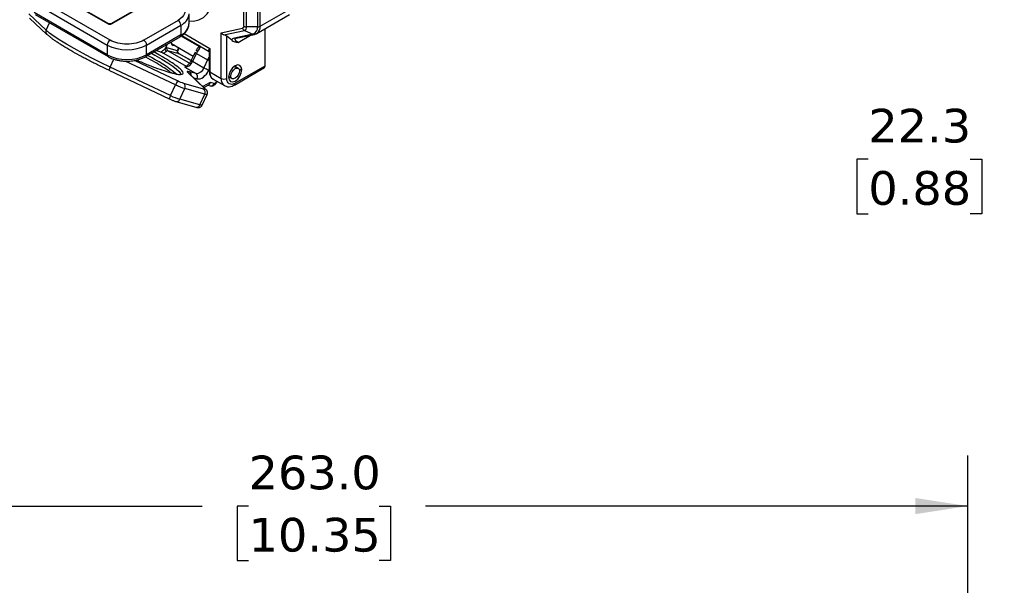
# Model space of a CAD drawing. Header units: millimetres. Extents: x 25 to 1092, y 25 to 838.
# Tile 34 of 81: x 253 to 500, y 414 to 556. Entities that reach past the tile are written whole.
import ezdxf

# ---------------------------------------------------------------- set-up
doc = ezdxf.new("R2010")
doc.units = ezdxf.units.MM
doc.header["$LTSCALE"] = 4
doc.linetypes.add('SLD-Solid', pattern=[0])
doc.layers.add('DIMENSIONS', color=140, linetype='SLD-Solid', lineweight=25)
doc.styles.add('SLDTEXTSTYLE0', font='VERDANA.TTF')
doc.dimstyles.new('SLDDIMSTYLE2', dxfattribs={"dimtxt": 8.632031, "dimasz": 13.208, "dimexe": 0, "dimexo": 0.0625, "dimgap": 2.158008, "dimtad": 0, "dimtih": 1, "dimtoh": 1, "dimrnd": 1e-09, "dimzin": 12, "dimdsep": 46, "dimtxsty": 'SLDTEXTSTYLE0', "dimsah": 1, "dimcen": 0.09, "dimadec": 0, "dimazin": 3, "dimtfac": 1, "dimtmove": 0, "dimatfit": 0, "dimfxl": 0, "dimfrac": 2, "dimtolj": 1, "dimtzin": 12, "dimarcsym": 0})
doc.dimstyles.new('SLDDIMSTYLE8', dxfattribs={"dimtxt": 8.632031, "dimasz": 13.208, "dimexe": 0, "dimexo": 0.0625, "dimgap": 2.158008, "dimtad": 0, "dimtih": 1, "dimtoh": 1, "dimlfac": 0.75, "dimrnd": 1e-09, "dimzin": 4, "dimdsep": 46, "dimtxsty": 'SLDTEXTSTYLE0', "dimsah": 1, "dimcen": 0.09, "dimadec": 0, "dimazin": 1, "dimtfac": 1, "dimtofl": 0, "dimtmove": 0, "dimatfit": 3, "dimfxl": 0, "dimfrac": 2, "dimtolj": 1, "dimtzin": 12, "dimarcsym": 0})

# ---------------------------------------------------------------- blocks, each defined once
blk = doc.blocks.new('_D_13')
at = {"layer": 'DIMENSIONS'}
for p, q in [((520.47, 577.94), (520.47, 603.34)), ((528.65, 577.94), (507.77, 577.94)), ((531.19, 555.64), (507.77, 555.64)), ((520.47, 520.86), (520.47, 555.64)), ((466.19, 520.86), (463.29, 520.86)), ((463.29, 520.86), (463.29, 507.14)), ((491.84, 520.86), (494.74, 520.86)), ((494.74, 520.86), (494.74, 507.14)), ((507.4, 520.86), (520.47, 520.86)), ((463.29, 507.14), (466.19, 507.14)), ((494.74, 507.14), (491.84, 507.14))]:
    blk.add_line(p, q, dxfattribs=at)
for points in [[(520.47, 577.94), (522.5, 591.14), (518.44, 591.14)], [(520.47, 555.64), (518.44, 542.43), (522.5, 542.43)]]:
    blk.add_solid(points, dxfattribs=at)
at = {"layer": 'DIMENSIONS', "char_height": 8.467, "attachment_point": 1, "style": 'SLDTEXTSTYLE0'}
for s, insert in [('22.3', (466.19, 533.55)), ('0.88', (466.19, 517.89))]:
    blk.add_mtext(s, dxfattribs=dict(at, insert=insert))
blk = doc.blocks.new('_D_26')
at = {"layer": 'DIMENSIONS'}
for p, q in [((140.54, 334.35), (140.54, 446.37)), ((491.21, 346.25), (491.21, 446.37)), ((140.54, 433.67), (298.58, 433.67)), ((310.28, 433.67), (307.38, 433.67)), ((307.38, 433.67), (307.38, 419.96)), ((343.11, 433.67), (346.01, 433.67)), ((346.01, 433.67), (346.01, 419.96)), ((491.21, 433.67), (354.81, 433.67)), ((307.38, 419.96), (310.28, 419.96)), ((346.01, 419.96), (343.11, 419.96))]:
    blk.add_line(p, q, dxfattribs=at)
for points in [[(140.54, 433.67), (153.75, 431.64), (153.75, 435.71)], [(491.21, 433.67), (478, 435.71), (478, 431.64)]]:
    blk.add_solid(points, dxfattribs=at)
at = {"layer": 'DIMENSIONS', "char_height": 8.467, "attachment_point": 1, "style": 'SLDTEXTSTYLE0'}
for s, insert in [('263.0', (310.28, 446.36)), ('10.35', (310.28, 430.71))]:
    blk.add_mtext(s, dxfattribs=dict(at, insert=insert))

msp = doc.modelspace()

# ---------------------------------------------------------------- linework, layer by layer
for p, q in [((309.092, 554.321), (309.092, 564.762)), ((313.213, 554.321), (313.213, 564.762)), ((309.799, 554.152), (309.799, 564.593)), ((312.506, 564.593), (312.506, 554.152)), ((256.352, 560.189), (274.736, 549.576)), ((275.444, 550.801), (257.059, 561.414)), ((264.201, 561.128), (274.949, 554.923)), ((275.099, 554.938), (264.35, 561.143)), ((286.395, 561.143), (275.647, 554.938)), ((275.797, 554.923), (286.545, 561.128)), ((259.377, 553.314), (255.016, 557.431)), ((274.736, 547.126), (256.352, 557.739)), ((295.31, 554.962), (295.31, 557.412)), ((313.213, 554.321), (321.405, 559.051)), ((255.198, 556.34), (259.56, 552.223)), ((256.559, 557.282), (274.944, 546.668)), ((259.377, 553.314), (260.242, 555.155)), ((292.553, 555.779), (283.929, 550.801)), ((312.384, 552.49), (320.577, 557.219)), ((284.636, 549.576), (293.26, 554.554)), ((293.26, 554.554), (293.26, 552.105)), ((294.097, 552.439), (300.546, 548.716)), ((303.374, 552.626), (308.758, 553.783)), ((303.374, 541.204), (303.374, 552.626)), ((304.081, 552.153), (309.248, 553.263)), ((309.248, 553.263), (311.367, 552.313)), ((312.506, 554.152), (309.799, 554.152)), ((314.334, 553.616), (314.334, 544.265)), ((314.481, 544.469), (314.481, 553.7)), ((284.429, 546.668), (293.053, 551.647)), ((293.26, 552.105), (284.636, 547.126)), ((290.86, 549.962), (296.359, 546.787)), ((297.865, 549.232), (293.341, 551.844)), ((297.966, 549.323), (293.461, 551.924)), ((293.489, 551.944), (300.367, 547.974)), ((306.033, 550.761), (304.788, 551.785)), ((304.788, 541.204), (304.788, 551.785)), ((311.367, 552.313), (306.753, 551.322)), ((306.964, 551.182), (307.058, 551.22)), ((307, 551.209), (307.127, 551.263)), ((307.18, 551.272), (311.795, 552.264)), ((307.678, 550.248), (310.799, 552.05)), ((274.736, 549.576), (274.736, 547.126)), ((284.636, 547.126), (284.636, 549.576)), ((288.918, 547.514), (294.617, 544.225)), ((289.227, 548.598), (289.669, 548.928)), ((289.632, 548.02), (289.929, 548.241)), ((289.669, 548.928), (292.338, 548.174)), ((289.714, 549.424), (289.904, 549.829)), ((289.929, 548.241), (295.585, 544.975)), ((289.929, 548.241), (292.481, 547.52)), ((291.322, 549.428), (291.068, 549.574)), ((292.684, 548.909), (292.338, 548.174)), ((292.503, 548.086), (292.846, 548.815)), ((295.833, 545.675), (292.695, 547.486)), ((292.704, 547.475), (295.831, 545.67)), ((296.808, 547.744), (295.88, 545.767)), ((297.146, 547.479), (296.217, 545.502)), ((296.811, 547.748), (296.808, 547.744)), ((297.146, 547.479), (299.975, 545.846)), ((300.399, 547.892), (300.399, 543.041)), ((300.546, 548.716), (300.546, 542.837)), ((275.455, 544.033), (276.397, 546.037)), ((291.928, 539.55), (279.245, 545.538)), ((292.415, 540.549), (281.549, 545.679)), ((296.217, 545.502), (299.046, 543.869)), ((299.975, 545.846), (299.046, 543.869)), ((275.093, 543.229), (290.299, 536.049)), ((290.662, 536.853), (275.455, 544.033)), ((294.239, 544.025), (297.067, 542.392)), ((294.94, 542.722), (294.942, 542.721)), ((294.942, 542.721), (299.303, 538.604)), ((299.567, 538.432), (295.206, 542.549)), ((295.213, 542.543), (295.212, 542.543)), ((297.067, 542.392), (295.424, 542.856)), ((300.32, 543.301), (300.399, 543.469)), ((300.546, 542.837), (303.374, 541.204)), ((307.289, 543.791), (306.666, 544.151)), ((306.703, 539.521), (314.129, 543.808)), ((307.66, 543.728), (306.899, 544.167)), ((314.334, 544.265), (306.91, 539.979)), ((307.919, 543.388), (308.571, 543.388)), ((296.503, 541.325), (297.352, 541.085)), ((300.658, 540.152), (298.81, 539.147)), ((301.606, 539.884), (300.658, 540.152)), ((301.374, 541.005), (304.203, 539.373)), ((302.224, 540.515), (302.101, 540.253)), ((302.299, 540.236), (302.386, 540.422)), ((305.399, 541.569), (306.16, 541.129)), ((290.662, 536.853), (291.928, 539.55)), ((292.977, 535.93), (294.244, 538.626)), ((298.98, 538.515), (293.959, 539.933)), ((299.265, 537.208), (294.244, 538.626)), ((299.042, 538.928), (300.268, 539.594)), ((300.071, 539.487), (300.627, 539.33)), ((290.304, 536.055), (290.299, 536.049)), ((291.998, 535.376), (297.019, 533.958)), ((297.998, 534.512), (292.977, 535.93)), ((297.998, 534.512), (299.265, 537.208)), ((298.592, 534.461), (299.859, 537.157))]:
    msp.add_line(p, q)
at = {"flags": 128}
for points in [[(295.31, 555.619), (296.47, 555.613), (297.772, 555.897), (298.918, 556.493), (299.879, 557.388), (300.633, 558.558), (301.159, 559.976), (301.446, 561.606), (301.486, 563.408), (301.278, 565.338), (300.828, 567.348), (300.146, 569.389), (299.249, 571.411), (298.16, 573.363), (297.273, 574.696)], [(275.455, 544.033), (273.045, 545.194), (270.701, 546.371), (268.466, 547.542), (266.38, 548.686), (264.482, 549.782), (262.804, 550.811), (261.378, 551.753), (260.229, 552.593), (259.377, 553.314)], [(259.824, 552.052), (259.662, 552.14), (259.56, 552.223)], [(285.874, 547.503), (286.688, 547.052), (288.432, 546.045), (289.948, 545.109), (291.202, 544.263), (292.166, 543.528), (292.819, 542.918), (293.145, 542.449), (293.161, 542.168)], [(291.761, 549.442), (291.758, 549.441), (291.322, 549.428)], [(300.399, 546.603), (300.301, 546.449), (299.975, 545.846)], [(294.94, 542.722), (295.101, 542.634), (295.213, 542.543)], [(295.206, 542.549), (295.103, 542.633), (294.942, 542.721)], [(308.571, 543.388), (308.445, 544.049), (308.085, 544.464), (307.546, 544.568), (306.91, 544.347), (306.274, 543.834), (305.735, 543.107), (305.375, 542.277), (305.248, 541.469)], [(305.248, 541.469), (305.375, 540.808), (305.735, 540.393), (306.274, 540.289), (306.91, 540.51), (307.546, 541.023), (308.085, 541.75), (308.445, 542.58), (308.571, 543.388)], [(306.53, 541.066), (306.18, 541.118), (305.941, 541.37), (305.849, 541.784), (305.919, 542.295), (306.14, 542.827), (306.478, 543.298), (306.881, 543.636), (307.289, 543.791)], [(307.289, 543.791), (307.639, 543.739), (307.878, 543.487), (307.97, 543.074), (307.9, 542.562), (307.68, 542.03), (307.342, 541.559), (306.938, 541.221), (306.53, 541.066)], [(302.299, 540.236), (302.297, 540.233), (302.264, 540.223), (302.198, 540.23), (302.101, 540.253)], [(299.567, 538.432), (299.464, 538.516), (299.303, 538.604)], [(299.859, 537.157), (299.856, 537.152), (299.813, 537.125), (299.73, 537.117), (299.61, 537.129), (299.455, 537.159), (299.265, 537.208)], [(298.592, 534.461), (298.589, 534.456), (298.546, 534.429), (298.464, 534.421), (298.344, 534.433), (298.188, 534.463), (297.998, 534.512)]]:
    msp.add_lwpolyline(points, dxfattribs=at)
for centre, radius, start, end in [((291.82, 557.758), 3.512, 294.20028, 353.50373), ((275.036, 554.804), 0.148, 64.94947, 126.30119), ((275.71, 554.804), 0.148, 53.70355, 114.99877), ((291.725, 554.484), 1.537, 2.60548, 57.39452), ((291.834, 555.292), 3.492, 294.10553, 354.57433), ((260.222, 552.894), 0.943, 153.56397, 225.39396), ((309.687, 554.167), 1.005, 202.48714, 244.12178), ((309.77, 555.595), 1.443, 241.95976, 271.1441), ((308.994, 554.035), 0.813, 288.21598, 8.2604), ((310.842, 553.911), 1.682, 288.21598, 8.2604), ((311.174, 554.14), 2.047, 306.34796, 5.07655), ((312.535, 555.595), 1.443, 268.8559, 298.04024), ((276.272, 549.506), 1.537, 122.60548, 177.39452), ((283.101, 549.506), 1.537, 2.60548, 57.39452), ((291.686, 550.221), 0.872, 170.76607, 245.33015), ((292.77, 552.051), 0.493, 305.01333, 6.29885), ((307.042, 551.944), 0.686, 245.10643, 281.6396), ((311.656, 552.936), 0.686, 245.10564, 281.69947), ((279.686, 559.129), 10.759, 242.60967, 297.39033), ((290.098, 548.777), 0.889, 191.57811, 238.38901), ((290.783, 553.011), 3.743, 248.22013, 253.39353), ((292.781, 547.928), 0.506, 150.9479, 233.6445), ((292.559, 548.881), 0.741, 252.70082, 264.44784), ((292.945, 547.923), 0.509, 154.27665, 241.65234), ((297.418, 548.173), 0.745, 215.12993, 248.64151), ((302.36, 545.065), 5.746, 134.63467, 155.14952), ((275.225, 547.072), 0.492, 173.65532, 235.48946), ((279.686, 556.679), 10.759, 242.60967, 297.39033), ((284.146, 547.072), 0.493, 304.90657, 6.30861), ((267.882, 512.4), 38.474, 50.70609, 63.80159), ((294.211, 546.126), 2.101, 270.74956, 342.73079), ((296.431, 546.123), 0.656, 212.88454, 251.05901), ((303.388, 551.825), 6.885, 240.27783, 244.27007), ((286.383, 538.626), 12.192, 153.67459, 157.81953), ((294.911, 542.094), 0.919, 352.16002, 56.0536), ((297.04, 544.493), 2.101, 270.74956, 342.73079), ((302.405, 549.689), 6.72, 240.0032, 251.92206), ((300.65, 543.066), 0.251, 185.6948, 245.62534), ((302.449, 542.594), 1.918, 172.74417, 235.94365), ((306.818, 543.584), 0.592, 37.21091, 111.91403), ((314.231, 544.494), 0.251, 294.37466, 354.3052), ((312.959, 529.917), 23.131, 152.6379, 155.39098), ((296.467, 541.577), 1.012, 330.9479, 53.6445), ((305.328, 540.986), 1.966, 173.64382, 235.6163), ((304.081, 542.569), 1.537, 242.60967, 297.39033), ((305.87, 541.936), 0.599, 188.58236, 262.30345), ((299.275, 554.601), 16.749, 243.98194, 252.51759), ((293.359, 539.118), 1.012, 330.9479, 53.6445), ((298.38, 537.7), 1.012, 330.9479, 53.6445), ((300.796, 540.173), 0.86, 258.68657, 340.34641), ((306.406, 539.93), 0.506, 306.70827, 5.53178), ((301.59, 531.447), 12.192, 153.67459, 157.81953), ((298.009, 551.905), 16.749, 243.98194, 252.51759), ((292.151, 536.249), 0.886, 259.83001, 338.89265), ((297.171, 534.832), 0.887, 260.15866, 338.87433)]:
    msp.add_arc(centre, radius, start, end)
for centre, major_axis, ratio, start_param, end_param in [((304.081, 553.034), (0.868, -0.701), 0.7075447, 4.4463104, 5.2317085), ((304.081, 551.634), (0.983, -0.393), 0.4626703, 0.9684794, 1.7538776), ((290.022, 548.724), (-0.096, 0.52), 0.678793, 1.0456519, 2.6164482), ((299.951, 540.56), (-0.115, 1.03), 0.717398, 3.425732, 4.2261728)]:
    msp.add_ellipse(centre, major_axis=major_axis, ratio=ratio, start_param=start_param, end_param=end_param)
for points, knots in [([(293.948, 559.413), (294.339, 558.793), (294.415, 558.122), (293.921, 556.835), (293.36, 556.245), (292.553, 555.779)], [0, 0, 0, 0, 0.5, 0.5, 1, 1, 1, 1]), ([(275.373, 554.877), (275.33, 554.879), (275.271, 554.882), (275.195, 554.899), (275.143, 554.916), (275.108, 554.932), (275.099, 554.938), (275.099, 554.938)], [0, 0, 0, 0, 0.3864502, 0.5365106, 0.7683462, 0.9920797, 1, 1, 1, 1]), ([(275.647, 554.938), (275.647, 554.938), (275.637, 554.931), (275.599, 554.914), (275.539, 554.896), (275.464, 554.881), (275.406, 554.878), (275.373, 554.877)], [0, 0, 0, 0, 0.0031372, 0.2658126, 0.4721817, 0.6983826, 1, 1, 1, 1]), ([(293.051, 551.648), (293.308, 551.81), (293.833, 552.141), (294.472, 552.759), (294.965, 553.479), (295.266, 554.209), (295.275, 554.696), (295.278, 554.895)], [0, 0, 0, 0, 0.2007082, 0.4114231, 0.6264263, 0.8471864, 1, 1, 1, 1]), ([(311.789, 552.292), (311.897, 552.304), (312.112, 552.328), (312.285, 552.458), (312.371, 552.522)], [0, 0, 0, 0, 0.5016118, 1, 1, 1, 1]), ([(275.098, 543.234), (274.979, 543.29), (274.742, 543.403), (274.387, 543.572), (274.033, 543.742), (273.68, 543.912), (273.328, 544.083), (272.977, 544.255), (272.322, 544.577), (271.371, 545.051), (270.137, 545.682), (268.928, 546.315), (267.354, 547.16), (265.507, 548.195), (263.877, 549.168), (262.731, 549.892), (261.964, 550.4), (261.284, 550.874), (260.796, 551.237), (260.453, 551.507), (260.221, 551.698), (260.009, 551.88), (259.886, 551.995), (259.824, 552.052)], [0, 0, 0, 0, 0.0171613, 0.0343051, 0.0514387, 0.0685696, 0.0857051, 0.1028525, 0.1200193, 0.182108, 0.2442194, 0.3077931, 0.3713901, 0.5000022, 0.6286143, 0.692188, 0.7557849, 0.8178736, 0.8799851, 0.9100044, 0.9399869, 0.9699723, 1, 1, 1, 1]), ([(283.929, 550.801), (282.804, 550.151), (281.277, 549.786), (278.095, 549.786), (276.569, 550.151), (275.444, 550.801)], [0, 0, 0, 0, 0.5, 0.5, 1, 1, 1, 1]), ([(306.033, 550.761), (306.04, 550.756), (306.053, 550.744), (306.082, 550.722), (306.132, 550.685), (306.236, 550.617), (306.455, 550.501), (306.784, 550.389), (307.214, 550.299), (307.514, 550.266), (307.678, 550.248)], [0, 0, 0, 0, 0.015867, 0.0314268, 0.0627687, 0.1252643, 0.2498618, 0.4993547, 0.7255849, 1, 1, 1, 1]), ([(307.678, 550.248), (307.324, 550.44), (307.079, 550.621), (306.834, 550.938), (306.836, 551.074), (306.961, 551.179)], [0, 0, 0, 0, 0.5, 0.5, 1, 1, 1, 1]), ([(290.459, 542.694), (291.008, 542.55), (292.139, 542.254), (293.268, 542.133), (293.887, 542.285), (293.865, 542.753), (293.195, 543.509), (291.939, 544.499), (290.206, 545.648), (288.358, 546.768), (286.997, 547.518), (286.436, 547.827)], [0, 0, 0, 0, 0.107724, 0.2219006, 0.340824, 0.4622711, 0.5837183, 0.7026417, 0.8168183, 0.9245423, 1, 1, 1, 1]), ([(287.14, 548.233), (287.229, 548.196), (287.636, 548.026), (287.982, 547.902), (288.253, 547.805)], [0, 0, 0, 0, 0.21918013, 1, 1, 1, 1]), ([(288.253, 547.805), (288.308, 547.846), (288.416, 547.927), (288.579, 548.053), (288.771, 548.206), (288.989, 548.385), (289.148, 548.528), (289.227, 548.598)], [0, 0, 0, 0, 0.16716078, 0.33336756, 0.49983055, 0.75194976, 1, 1, 1, 1]), ([(288.253, 547.805), (288.343, 547.775), (288.451, 547.735), (288.628, 547.659), (288.69, 547.631), (288.812, 547.573), (288.87, 547.542), (288.918, 547.514)], [0, 0, 0, 0, 0.5, 0.5, 0.75, 0.75, 1, 1, 1, 1]), ([(292.677, 547.49), (292.632, 547.527), (292.541, 547.602), (292.468, 547.765), (292.451, 547.935), (292.485, 548.035), (292.501, 548.083)], [0, 0, 0, 0, 0.2536459, 0.5150603, 0.7682323, 1, 1, 1, 1]), ([(292.487, 548.144), (292.502, 548.139), (292.525, 548.132), (292.506, 548.099), (292.499, 548.088)], [0, 0, 0, 0, 0.6386446, 1, 1, 1, 1]), ([(292.674, 547.49), (292.677, 547.489), (292.703, 547.487), (292.704, 547.481), (292.704, 547.475)], [0, 0, 0, 0, 0.13647272, 1, 1, 1, 1]), ([(296.834, 547.734), (296.734, 547.541), (296.611, 547.303), (296.547, 547.056), (296.534, 547.009)], [0, 0, 0, 0, 0.8101111, 1, 1, 1, 1]), ([(298.108, 549.451), (298, 549.358), (297.732, 549.127), (297.357, 548.685), (297.127, 548.318), (297.015, 548.14)], [0, 0, 0, 0, 0.2594877, 0.6416074, 1, 1, 1, 1]), ([(300.293, 548.03), (300.272, 548.051), (300.199, 548.123), (300.213, 548.32), (300.413, 548.557), (300.546, 548.716)], [0, 0, 0, 0, 0.1210453, 0.4146936, 1, 1, 1, 1]), ([(300.288, 548.029), (300.334, 547.98), (300.406, 547.905), (300.4, 547.88), (300.398, 547.872)], [0, 0, 0, 0, 0.6368864, 1, 1, 1, 1]), ([(300.428, 547.943), (300.381, 547.965), (300.323, 547.993), (300.298, 548.024), (300.293, 548.03)], [0, 0, 0, 0, 0.7958566, 1, 1, 1, 1]), ([(300.546, 548.716), (300.455, 548.452), (300.353, 548.158), (300.412, 547.913), (300.418, 547.888)], [0, 0, 0, 0, 0.9000737, 1, 1, 1, 1]), ([(274.949, 546.673), (274.974, 546.656), (275.315, 546.424), (276.035, 546.138), (276.998, 545.835), (277.888, 545.654), (278.764, 545.541), (279.382, 545.527), (279.686, 545.52)], [0, 0, 0, 0, 0.0205582, 0.2850932, 0.4854948, 0.643605, 0.8247339, 1, 1, 1, 1]), ([(279.686, 545.52), (280.185, 545.538), (280.887, 545.563), (281.883, 545.729), (282.699, 545.921), (283.584, 546.242), (284.169, 546.494), (284.421, 546.665), (284.427, 546.669)], [0, 0, 0, 0, 0.2874253, 0.4037647, 0.5946212, 0.7891439, 0.9948604, 1, 1, 1, 1]), ([(282.105, 545.796), (282.48, 545.633), (283.876, 545.027), (286.069, 544.17), (288.542, 543.269), (289.832, 542.882), (290.459, 542.694)], [0, 0, 0, 0, 0.1137956, 0.423018, 0.719898, 1, 1, 1, 1]), ([(290.786, 542.585), (290.602, 542.735), (290.063, 543.173), (288.665, 544.09), (286.708, 545.26), (285.27, 546.081), (284.45, 546.509), (284.445, 546.512)], [0, 0, 0, 0, 0.1520105, 0.4452128, 0.721845, 0.9984771, 1, 1, 1, 1]), ([(295.876, 545.767), (295.87, 545.752), (295.829, 545.647), (295.639, 545.315), (295.374, 544.93), (295.041, 544.579), (294.773, 544.352), (294.507, 544.187), (294.385, 544.146), (294.334, 544.128)], [0, 0, 0, 0, 0.0180799, 0.1293744, 0.4166337, 0.5299823, 0.7058258, 0.8759533, 1, 1, 1, 1]), ([(293.003, 542.116), (292.981, 542.106), (292.893, 542.065), (292.399, 542.149), (291.545, 542.351), (290.696, 542.608), (290.271, 542.737)], [0, 0, 0, 0, 0.0979011, 0.3971768, 0.6977061, 1, 1, 1, 1]), ([(294.649, 544.113), (294.628, 544.117), (294.584, 544.126), (294.528, 544.134), (294.477, 544.138), (294.432, 544.139), (294.394, 544.137), (294.361, 544.132), (294.328, 544.122), (294.297, 544.105), (294.274, 544.083), (294.254, 544.055), (294.244, 544.036), (294.239, 544.025)], [0, 0, 0, 0, 0.0668739, 0.1354836, 0.2057005, 0.2774143, 0.3505398, 0.4250238, 0.5008501, 0.6191133, 0.7499685, 0.8548447, 1, 1, 1, 1]), ([(300.404, 543.043), (300.402, 543.023), (300.385, 542.776), (300.456, 542.334), (300.651, 541.749), (300.953, 541.286), (301.244, 541.116), (301.362, 541.048)], [0, 0, 0, 0, 0.0220332, 0.2761583, 0.5388272, 0.8132106, 1, 1, 1, 1]), ([(314.024, 543.747), (314.079, 543.783), (314.193, 543.856), (314.34, 544.016), (314.456, 544.224), (314.472, 544.386), (314.481, 544.469)], [0, 0, 0, 0, 0.2228137, 0.4615214, 0.722072, 1, 1, 1, 1]), ([(314.038, 543.758), (314.081, 543.787), (314.169, 543.847), (314.262, 543.97), (314.323, 544.111), (314.331, 544.214), (314.334, 544.265)], [0, 0, 0, 0, 0.2460488, 0.5077566, 0.7584134, 1, 1, 1, 1]), ([(300.625, 539.335), (300.633, 539.331), (300.788, 539.256), (301.142, 539.279), (301.555, 539.414), (301.939, 539.686), (302.117, 539.941), (302.226, 540.097)], [0, 0, 0, 0, 0.0145076, 0.2704864, 0.5215687, 0.7084465, 1, 1, 1, 1]), ([(299.854, 537.152), (299.857, 537.156), (299.937, 537.268), (299.974, 537.563), (299.921, 537.948), (299.724, 538.291), (299.581, 538.412), (299.5, 538.48)], [0, 0, 0, 0, 0.0084981, 0.2454954, 0.4940895, 0.7118547, 1, 1, 1, 1]), ([(304.238, 539.393), (304.359, 539.319), (304.699, 539.111), (305.375, 539.07), (306.086, 539.197), (306.515, 539.435), (306.7, 539.538)], [0, 0, 0, 0, 0.1661409, 0.4667869, 0.7699229, 1, 1, 1, 1]), ([(290.33, 536.035), (290.589, 535.917), (290.945, 535.756), (291.411, 535.572), (291.72, 535.458), (291.913, 535.402), (291.995, 535.379)], [0, 0, 0, 0, 0.4174866, 0.5730293, 0.8187419, 1, 1, 1, 1]), ([(297.016, 533.961), (297.038, 533.954), (297.17, 533.913), (297.387, 533.87), (297.722, 533.842), (298.098, 533.947), (298.398, 534.143), (298.523, 534.349), (298.587, 534.456)], [0, 0, 0, 0, 0.0445735, 0.2587611, 0.5089086, 0.6683654, 0.8282035, 1, 1, 1, 1])]:
    msp.add_open_spline(points, degree=3, knots=knots)
for points in [[(274.949, 554.923), (275.183, 554.788), (275.563, 554.788), (275.797, 554.923)], [(309.092, 554.321), (309.092, 554.029), (308.967, 553.827), (308.758, 553.783)], [(306.753, 551.322), (306.292, 551.223), (306.043, 551.029), (306.033, 550.761)], [(289.632, 548.02), (289.401, 547.847), (289.155, 547.683), (288.918, 547.514)], [(289.227, 548.598), (289.414, 548.856), (289.578, 549.135), (289.714, 549.424)], [(292.481, 547.52), (292.578, 547.493), (292.653, 547.478), (292.704, 547.475)], [(295.424, 542.856), (294.865, 543.014), (294.684, 542.964), (294.94, 542.722)], [(297.352, 541.085), (298.291, 540.82), (299.621, 541.813), (300.32, 543.301)], [(293.959, 539.933), (293.586, 540.038), (293.009, 540.268), (292.415, 540.549)], [(302.101, 540.253), (301.984, 540.005), (301.762, 539.84), (301.606, 539.884)], [(306.91, 539.979), (305.739, 539.303), (304.788, 539.852), (304.788, 541.204)], [(299.303, 538.604), (299.473, 538.443), (299.353, 538.41), (298.98, 538.515)]]:
    msp.add_open_spline(points, degree=3)

# ---------------------------------------------------------------- dimensions: what is measured, and where the dimension line sits
at = {"layer": 'DIMENSIONS'}
for base, p1, p2, angle, dimstyle, picture, middle in [((520.47, 555.637), (533.733, 577.937), (536.273, 555.637), 90, 'SLDDIMSTYLE2', '_D_13', (520.47, 520.859)), ((491.207, 433.674), (140.541, 329.269), (491.207, 341.165), 0, 'SLDDIMSTYLE8', '_D_26', (326.693, 433.674))]:
    dim = msp.add_linear_dim(base=base, p1=p1, p2=p2, angle=angle, dimstyle=dimstyle, dxfattribs=at)
    dim.commit()
    dim.dimension.update_dxf_attribs({"geometry": picture, "text_midpoint": middle, "dimtype": 160})

doc.saveas('drawing.dxf')
